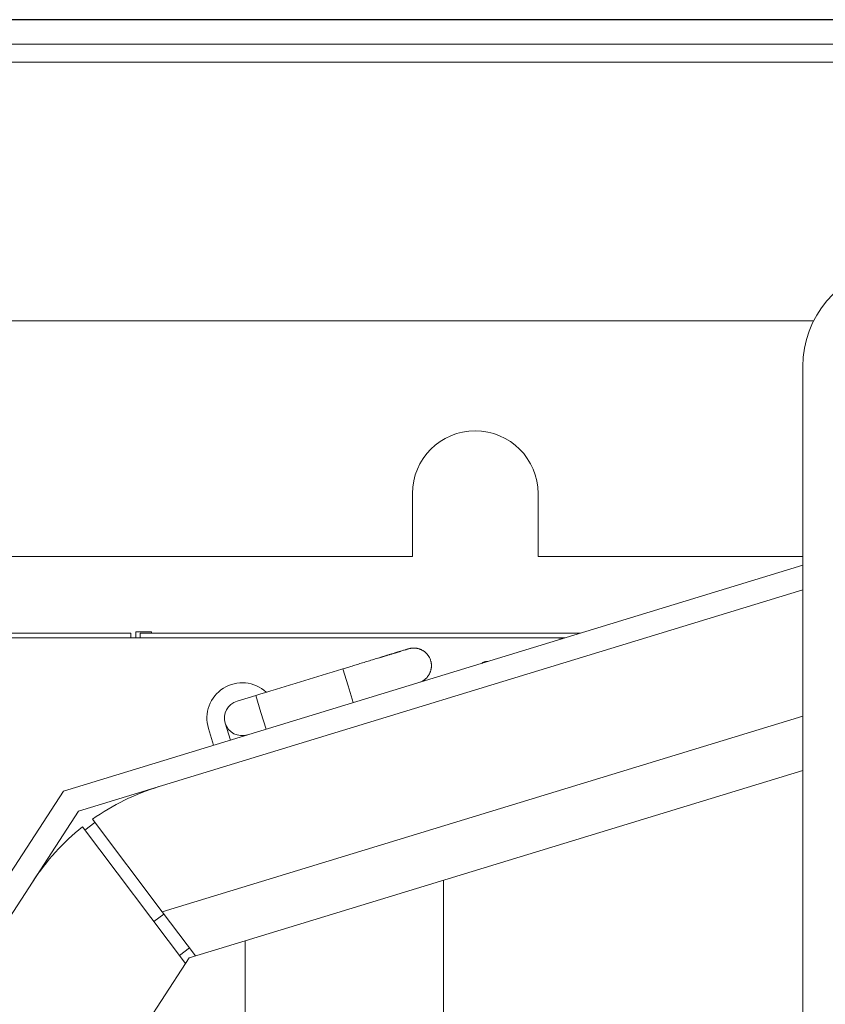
# Model space of a CAD drawing. Extents: x 0 to 59450, y 0 to 42050.
# Tile 216 of 256: x 36256 to 36769, y 31296 to 31924. Entities that reach past the tile are written whole.
import ezdxf

# ---------------------------------------------------------------- set-up
doc = ezdxf.new("R2010")
doc.units = 0
doc.header["$LTSCALE"] = 20
doc.header["$MEASUREMENT"] = 0
doc.layers.get('0').update_dxf_attribs({"linetype": 'CONTINUOUS'})
doc.layers.get('Defpoints').update_dxf_attribs({"linetype": 'CONTINUOUS'})
doc.dimstyles.new('DXF001', dxfattribs={"dimtxt": 3.1, "dimasz": 2, "dimexe": 2, "dimexo": 0.8, "dimgap": 0.09, "dimtad": 1, "dimdsep": 46, "dimtxsty": 'STANDARD', "dimcen": 0.09, "dimazin": 2, "dimtfac": 0.645161, "dimtdec": 4, "dimtmove": 0, "dimatfit": 3, "dimfxl": 1, "dimtvp": 0.66129, "dimtolj": 1, "dimtzin": 0, "dimarcsym": 0})

# ---------------------------------------------------------------- blocks, each defined once
blk = doc.blocks.new('_OPEN')
at = {"color": 0, "linetype": 'ByBlock', "lineweight": -2}
for p, q in [((-1, 0.166667), (0, 0)), ((0, 0), (-1, -0.166667)), ((0, 0), (-1, 0))]:
    blk.add_line(p, q, dxfattribs=at)
blk = doc.blocks.new('*D34')
at = {"color": 0, "linetype": 'Continuous', "lineweight": -2}
for p, q in [((37703.91, 31923.5), (32998.91, 31923.5)), ((33000.91, 29945.5), (33000.91, 31921.5)), ((35949.44, 29943.5), (32998.91, 29943.5))]:
    blk.add_line(p, q, dxfattribs=at)
at = {"layer": 'Defpoints', "color": 0, "linetype": 'Continuous'}
for p in [(33000.91, 31923.5), (37704.71, 31923.5), (35950.24, 29943.5)]:
    blk.add_point(p, dxfattribs=at)
at = {"color": 0, "linetype": 'Continuous', "lineweight": -2, "xscale": 2, "yscale": 2, "zscale": 2}
for p, rotation in [((33000.91, 31923.5), 90), ((33000.91, 29943.5), 270)]:
    blk.add_blockref('_OPEN', p, dxfattribs=dict(at, rotation=rotation))
at = {"color": 0, "linetype": 'Continuous', "lineweight": 13, "insert": (32960.82, 31107.4), "char_height": 80, "attachment_point": 5, "rotation": 90}
blk.add_mtext('\\A1;\\A1;1980', dxfattribs=at)

msp = doc.modelspace()

# ---------------------------------------------------------------- linework, layer by layer
at = {"color": 3, "linetype": 'Continuous', "lineweight": 13}
for p, q in [((36147.782, 31908.008), (37589.074, 31908.008)), ((37456.541, 31896.504), (36196.541, 31896.504)), ((36762.046, 31731.504), (36196.541, 31731.504)), ((36755.241, 31702.55), (36755.241, 31554.503)), ((36506.541, 31581.504), (36506.541, 31621.504)), ((36586.541, 31621.504), (36586.541, 31581.504)), ((36506.541, 31581.504), (36196.541, 31581.504)), ((36755.241, 31581.504), (36586.541, 31581.504)), ((36755.241, 31575.847), (36284.288, 31431.862)), ((36293.895, 31419.114), (36755.241, 31560.161)), ((36755.241, 31554.503), (36755.241, 31143.608)), ((36011.147, 31532.504), (36317.31, 31532.504)), ((36317.31, 31532.504), (36327.31, 31532.504)), ((36327.31, 31532.504), (36327.31, 31529.504)), ((36330.311, 31533.504), (36340.311, 31533.504)), ((36330.311, 31529.504), (36330.311, 31533.504)), ((36333.241, 31532.504), (36333.241, 31529.504)), ((36333.241, 31532.504), (36353.241, 31532.504)), ((36340.311, 31533.504), (36340.311, 31532.505)), ((36353.241, 31532.504), (36613.474, 31532.504)), ((36021.617, 31529.504), (36598.944, 31529.504)), ((36598.944, 31529.504), (36603.656, 31529.504)), ((36488.585, 31517.851), (36488.191, 31517.73)), ((36489.151, 31518.023), (36488.269, 31517.754)), ((36488.979, 31517.971), (36488.585, 31517.851)), ((36489.373, 31518.091), (36488.979, 31517.971)), ((36490.024, 31518.29), (36489.151, 31518.023)), ((36489.764, 31518.211), (36489.373, 31518.091)), ((36490.152, 31518.329), (36489.764, 31518.211)), ((36490.887, 31518.554), (36490.024, 31518.29)), ((36490.537, 31518.447), (36490.152, 31518.329)), ((36490.92, 31518.564), (36490.537, 31518.447)), ((36491.737, 31518.814), (36490.887, 31518.554)), ((36491.3, 31518.68), (36490.92, 31518.564)), ((36491.677, 31518.796), (36491.3, 31518.68)), ((36492.051, 31518.91), (36491.677, 31518.796)), ((36492.573, 31519.07), (36491.737, 31518.814)), ((36492.422, 31519.023), (36492.051, 31518.91)), ((36492.79, 31519.136), (36492.422, 31519.023)), ((36493.394, 31519.321), (36492.573, 31519.07)), ((36493.154, 31519.247), (36492.79, 31519.136)), ((36493.514, 31519.357), (36493.154, 31519.247)), ((36494.198, 31519.566), (36493.394, 31519.321)), ((36493.871, 31519.466), (36493.514, 31519.357)), ((36494.224, 31519.574), (36493.871, 31519.466)), ((36494.983, 31519.806), (36494.198, 31519.566)), ((36494.572, 31519.681), (36494.224, 31519.574)), ((36494.917, 31519.786), (36494.572, 31519.681)), ((36495.257, 31519.89), (36494.917, 31519.786)), ((36495.747, 31520.04), (36494.983, 31519.806)), ((36495.593, 31519.993), (36495.257, 31519.89)), ((36495.925, 31520.094), (36495.593, 31519.993)), ((36496.489, 31520.266), (36495.747, 31520.04)), ((36496.252, 31520.194), (36495.925, 31520.094)), ((36496.574, 31520.293), (36496.252, 31520.194)), ((36497.206, 31520.486), (36496.489, 31520.266)), ((36496.891, 31520.389), (36496.574, 31520.293)), ((36497.203, 31520.485), (36496.891, 31520.389)), ((36497.51, 31520.579), (36497.203, 31520.485)), ((36497.896, 31520.697), (36497.206, 31520.486)), ((36497.811, 31520.671), (36497.51, 31520.579)), ((36498.107, 31520.761), (36497.811, 31520.671)), ((36498.56, 31520.9), (36497.896, 31520.697)), ((36498.398, 31520.85), (36498.107, 31520.761)), ((36498.683, 31520.937), (36498.398, 31520.85)), ((36499.192, 31521.093), (36498.56, 31520.9)), ((36498.962, 31521.023), (36498.683, 31520.937)), ((36499.794, 31521.277), (36499.192, 31521.093)), ((36500.363, 31521.451), (36499.794, 31521.277)), ((36500.897, 31521.614), (36500.363, 31521.451)), ((36501.393, 31521.766), (36500.897, 31521.614)), ((36501.853, 31521.907), (36501.393, 31521.766)), ((36502.273, 31522.035), (36501.853, 31521.907)), ((36502.653, 31522.151), (36502.273, 31522.035)), ((36502.991, 31522.254), (36502.653, 31522.151)), ((36503.286, 31522.345), (36502.991, 31522.254)), ((36503.537, 31522.421), (36503.286, 31522.345)), ((36503.745, 31522.485), (36503.537, 31522.421)), ((36504.114, 31522.597), (36504.091, 31522.59)), ((36504.114, 31522.597), (36504.689, 31522.756)), ((36468.224, 31511.625), (36467.419, 31511.379)), ((36469.023, 31511.87), (36468.224, 31511.625)), ((36469.822, 31512.114), (36469.023, 31511.87)), ((36470.635, 31512.362), (36469.822, 31512.114)), ((36471.461, 31512.615), (36470.635, 31512.362)), ((36472.296, 31512.87), (36471.461, 31512.615)), ((36473.139, 31513.128), (36472.296, 31512.87)), ((36473.992, 31513.389), (36473.139, 31513.128)), ((36474.853, 31513.652), (36473.992, 31513.389)), ((36475.722, 31513.918), (36474.853, 31513.652)), ((36476.598, 31514.185), (36475.722, 31513.918)), ((36477.48, 31514.455), (36476.598, 31514.185)), ((36478.369, 31514.727), (36477.48, 31514.455)), ((36479.262, 31515), (36478.369, 31514.727)), ((36480.16, 31515.275), (36479.262, 31515)), ((36481.062, 31515.55), (36480.16, 31515.275)), ((36481.966, 31515.826), (36481.062, 31515.55)), ((36482.871, 31516.103), (36481.966, 31515.826)), ((36483.777, 31516.38), (36482.871, 31516.103)), ((36484.682, 31516.657), (36483.777, 31516.38)), ((36485.467, 31516.898), (36484.538, 31516.614)), ((36485.585, 31516.933), (36484.682, 31516.657)), ((36486.175, 31517.114), (36485.467, 31516.898)), ((36486.485, 31517.208), (36485.585, 31516.933)), ((36486.632, 31517.253), (36486.175, 31517.114)), ((36487.38, 31517.482), (36486.485, 31517.208)), ((36486.985, 31517.361), (36486.632, 31517.253)), ((36487.375, 31517.481), (36486.985, 31517.361)), ((36487.789, 31517.607), (36487.375, 31517.481)), ((36488.269, 31517.754), (36487.38, 31517.482)), ((36488.191, 31517.73), (36487.789, 31517.607)), ((36518.162, 31515.129), (36518.293, 31514.666)), ((36448.411, 31505.568), (36447.024, 31505.144)), ((36449.797, 31505.992), (36448.411, 31505.568)), ((36451.184, 31506.416), (36449.797, 31505.992)), ((36452.571, 31506.84), (36451.184, 31506.416)), ((36453.957, 31507.263), (36452.571, 31506.84)), ((36455.344, 31507.687), (36453.957, 31507.263)), ((36456.731, 31508.111), (36455.344, 31507.687)), ((36458.117, 31508.535), (36456.731, 31508.111)), ((36459.504, 31508.959), (36458.117, 31508.535)), ((36460.891, 31509.383), (36459.504, 31508.959)), ((36462.278, 31509.807), (36460.891, 31509.383)), ((36462.277, 31509.807), (36465.566, 31499.048)), ((36463.903, 31510.304), (36462.278, 31509.807)), ((36465.159, 31510.688), (36463.903, 31510.304)), ((36465.997, 31510.944), (36465.159, 31510.688)), ((36466.669, 31511.15), (36465.997, 31510.944)), ((36467.419, 31511.379), (36466.669, 31511.15)), ((36427.61, 31499.208), (36426.224, 31498.784)), ((36428.997, 31499.632), (36427.61, 31499.208)), ((36430.384, 31500.056), (36428.997, 31499.632)), ((36431.77, 31500.48), (36430.384, 31500.056)), ((36433.157, 31500.904), (36431.77, 31500.48)), ((36434.544, 31501.328), (36433.157, 31500.904)), ((36435.93, 31501.752), (36434.544, 31501.328)), ((36437.317, 31502.176), (36435.93, 31501.752)), ((36438.704, 31502.6), (36437.317, 31502.176)), ((36440.09, 31503.024), (36438.704, 31502.6)), ((36441.477, 31503.448), (36440.09, 31503.024)), ((36442.864, 31503.872), (36441.477, 31503.448)), ((36444.25, 31504.296), (36442.864, 31503.872)), ((36445.637, 31504.72), (36444.25, 31504.296)), ((36447.024, 31505.144), (36445.637, 31504.72)), ((36465.566, 31499.048), (36468.855, 31488.29)), ((36406.81, 31492.848), (36394.857, 31489.194)), ((36409.955, 31493.81), (36406.81, 31492.848)), ((36406.811, 31492.849), (36410.1, 31482.092)), ((36412.357, 31494.544), (36409.955, 31493.81)), ((36413.916, 31495.021), (36412.357, 31494.544)), ((36415.13, 31495.392), (36413.916, 31495.021)), ((36416.473, 31495.803), (36415.13, 31495.392)), ((36417.904, 31496.24), (36416.473, 31495.803)), ((36419.301, 31496.668), (36417.904, 31496.24)), ((36420.677, 31497.088), (36419.301, 31496.668)), ((36422.061, 31497.511), (36420.677, 31497.088)), ((36423.45, 31497.936), (36422.061, 31497.511)), ((36424.838, 31498.36), (36423.45, 31497.936)), ((36426.224, 31498.784), (36424.838, 31498.36)), ((36410.1, 31482.092), (36413.389, 31471.332)), ((36755.241, 31479.643), (36347.279, 31354.917)), ((36390.677, 31464.389), (36387.388, 31475.147)), ((36379.919, 31461.099), (36376.629, 31471.858)), ((36755.241, 31445.135), (36399.943, 31336.51)), ((36284.288, 31431.862), (35971.041, 30949.504)), ((35988.926, 30949.504), (36293.895, 31419.114)), ((36298, 31407.018), (36304.39, 31411.834)), ((36302.8, 31413.943), (36347.279, 31354.917)), ((36362.024, 31322.056), (36296.41, 31409.129)), ((36526.41, 30959.308), (36526.41, 31375.175)), ((36347.279, 31354.917), (36368.414, 31326.87)), ((36348.322, 31353.533), (36341.933, 31348.718)), ((36399.943, 31336.51), (36364.343, 31325.626)), ((36399.943, 31336.51), (36399.943, 30949.504)), ((36358.182, 31327.155), (36364.571, 31331.97)), ((36364.343, 31325.626), (36362.024, 31322.056)), ((36156.245, 31005.183), (36362.024, 31322.056))]:
    msp.add_line(p, q, dxfattribs=at)
for centre, radius, start, end in [((36820.241, 31702.549), 65, 100, 180), ((36546.541, 31621.504), 40, 0, 180), ((36598.944, 31519.504), 10, 71.927203, 90), ((36529.492, 31438.632), 87.717, 106.959314, 107.069428), ((36509.068, 31505.832), 17.482, 106.777044, 107.175237), ((36504.35, 31521.604), 1.019, 104.717315, 108.762026), ((36507.326, 31512.186), 10.894, 100.839172, 104.005596), ((36507.414, 31511.723), 11.366, 97.76224, 100.837222), ((36507.455, 31511.465), 11.627, 94.751133, 97.78905), ((36507.408, 31511.674), 11.415, 91.480564, 94.601395), ((36507.41, 31511.741), 11.347, 88.344408, 91.504134), ((36507.391, 31511.728), 11.362, 85.075754, 88.250001), ((36507.397, 31511.711), 11.378, 81.930927, 85.113001), ((36507.384, 31511.757), 11.334, 78.628465, 81.83016), ((36507.396, 31511.77), 11.319, 75.467169, 78.67628), ((36507.384, 31511.792), 11.3, 72.169049, 75.380629), ((36507.4, 31511.806), 11.282, 69.015425, 72.22439), ((36507.39, 31511.819), 11.274, 65.744731, 68.943606), ((36507.414, 31511.844), 11.241, 62.614307, 65.805288), ((36507.41, 31511.864), 11.225, 59.376556, 62.549353), ((36507.434, 31511.871), 11.207, 56.310155, 59.461333), ((36507.399, 31511.839), 11.253, 53.148118, 56.253452), ((36507.465, 31511.908), 11.158, 50.106705, 53.206403), ((36507.542, 31512.018), 11.025, 46.947376, 50.046911), ((36507.471, 31511.885), 11.17, 44.140031, 47.149137), ((36507.083, 31511.515), 11.706, 41.306213, 44.119105), ((36507.592, 31512.024), 10.988, 38.077628, 41.06401), ((36508.557, 31512.795), 9.754, 34.637116, 38.006594), ((36507.303, 31511.657), 11.434, 33.082643, 35.758316), ((36498.274, 31505.699), 22.251, 32.012646, 33.245229), ((36508.519, 31512.653), 9.889, 25.91397, 29.31453), ((36509.424, 31513.066), 8.895, 20.463965, 26.070837), ((36497.403, 31507.696), 22.05, 19.699571, 22.614897), ((36508.219, 31512.041), 10.411, 11.894397, 14.60344), ((36507.19, 31511.809), 11.465, 9.448883, 11.968975), ((36506.732, 31511.733), 11.93, 6.968837, 9.44529), ((36507.107, 31511.817), 11.548, 4.169873, 6.784742), ((36507.087, 31511.848), 11.567, 355.856524, 358.624619), ((36507.161, 31511.822), 11.493, 1.484619, 4.165415), ((36507.149, 31511.847), 11.505, 358.623308, 361.355805), ((36553.944, 31509.504), 5, 90, 130.34876), ((36553.944, 31509.504), 5, 83.651239, 90), ((36507.496, 31511.794), 11.148, 321.71152, 324.963748), ((36507.305, 31511.9), 11.365, 325.076293, 328.249697), ((36507.239, 31511.94), 11.442, 328.253803, 331.38682), ((36507.246, 31511.911), 11.423, 331.498873, 334.615523), ((36507.278, 31511.904), 11.391, 334.577856, 337.67796), ((36507.211, 31511.906), 11.453, 337.795248, 340.847014), ((36507.221, 31511.904), 11.443, 340.838957, 343.859494), ((36507.169, 31511.893), 11.49, 343.983107, 346.95242), ((36507.197, 31511.889), 11.462, 346.941255, 349.877217), ((36507.141, 31511.873), 11.515, 350.007118, 352.8843), ((36507.166, 31511.87), 11.49, 352.881887, 355.719214), ((36398.146, 31478.436), 22.5, 47.257046, 197), ((36502.781, 31522.373), 22.714, 290.394818, 293.850461), ((36508.793, 31509.796), 8.79, 291.15703, 298.011878), ((36508.323, 31510.753), 9.856, 297.807777, 301.846058), ((36498.384, 31523.73), 26.172, 305.343176, 306.555787), ((36507.023, 31512.137), 11.714, 306.383226, 309.373432), ((36508.491, 31510.715), 9.686, 307.999769, 311.841438), ((36507.494, 31511.786), 11.15, 311.983971, 315.26048), ((36506.826, 31512.337), 12.013, 315.63724, 318.640074), ((36507.285, 31511.915), 11.389, 318.70847, 321.889046), ((36398.146, 31478.436), 11.25, 107.00237, 197), ((36398.146, 31478.436), 11.25, 197, 286.99554), ((36388.039, 31294.18), 147, 107, 125.44074), ((36388.039, 31294.18), 147, 128.55926, 147)]:
    msp.add_arc(centre, radius, start, end, dxfattribs=at)

# ---------------------------------------------------------------- dimensions: what is measured, and where the dimension line sits
at = {"linetype": 'Continuous', "lineweight": 13}
dim = msp.add_linear_dim(base=(33000.915, 31923.504), p1=(35950.24, 29943.504), p2=(37704.706, 31923.504), angle=90, text='\\A1;1980', dimstyle='DXF001', override={"dimtxt": 80, "dimasz": 2, "dimblk1": 'OPEN', "dimblk2": 'OPEN', "dimsah": 1}, dxfattribs=at)
dim.commit()
dim.dimension.update_dxf_attribs({"geometry": '*D34', "text_midpoint": (33000.915, 31107.404), "dimtype": 160})

doc.saveas('drawing.dxf')
